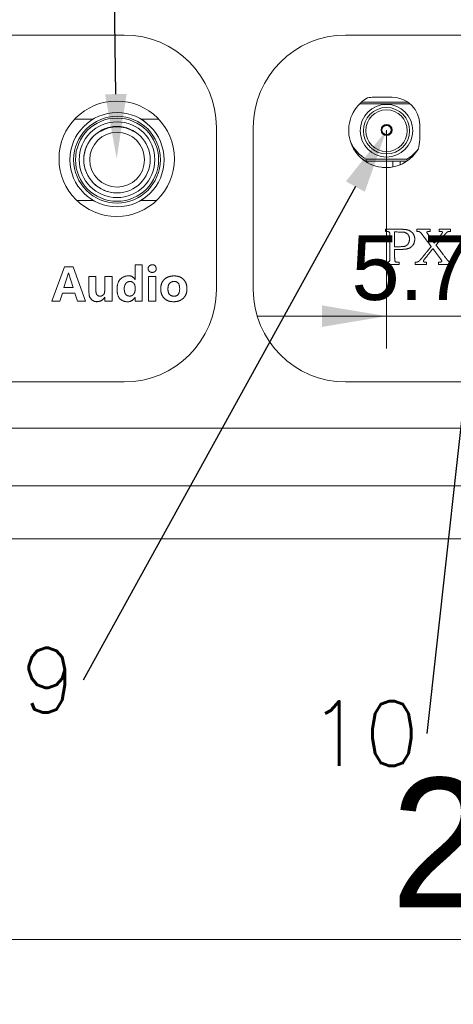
# Model space of a CAD drawing. Header units: millimetres. Extents: x 0 to 841, y 0 to 594.
# Tile 6 of 19: x 216 to 239, y 222 to 275. Entities that reach past the tile are written whole.
import ezdxf

# ---------------------------------------------------------------- set-up
doc = ezdxf.new("R2010")
doc.units = ezdxf.units.MM
doc.layers.get('0').update_dxf_attribs({"lineweight": 18})
for name, color, linetype, lineweight in [('Default', 7, 'Continuous', 18), ('EIO板-PX2', 7, 'Continuous', 18), ('PX588简洁', 7, 'Continuous', 18), ('主壳R2R2鍑_PAR_1', 7, 'Continuous', 18), ('正面保淇1', 7, 'Continuous', 18), ('贴纸', 7, 'Continuous', 18)]:
    doc.layers.add(name, color=color, linetype=linetype, lineweight=lineweight)
doc.styles.add('SEACAD_Arial', font='txt', dxfattribs={"width": 0.7})
doc.styles.get("Standard").update_dxf_attribs({"font": 'txt.shx'})
doc.dimstyles.new('国标', dxfattribs={"dimtxt": 7, "dimasz": 7, "dimexe": 3.5, "dimexo": 0, "dimgap": 1.75, "dimtad": 1, "dimdsep": 46, "dimtxsty": 'SEACAD_Arial', "dimblk": '_CAXARROW', "dimcen": 3.5, "dimdle": 14, "dimadec": 1, "dimazin": 0, "dimtfac": 0.5, "dimtdec": 3, "dimtmove": 0, "dimatfit": 3, "dimfxl": 1, "dimtolj": 1, "dimarcsym": 0})

# ---------------------------------------------------------------- blocks, each defined once
blk = doc.blocks.new('SE5')
at = {"layer": 'EIO板-PX2', "color": 7, "linetype": 'Continuous'}
for p, q in [((236.951, 270.427), (234.216, 270.427)), ((234.324, 270.527), (236.822, 270.527)), ((236.773, 267.327), (234.546, 267.327)), ((234.574, 267.427), (236.764, 267.427)), ((236.009, 267.013), (236.009, 267.327)), ((236.409, 267.327), (236.409, 267.131))]:
    blk.add_line(p, q, dxfattribs=at)
for centre, radius in [((235.669, 268.977), 1.425), ((235.669, 268.977), 1.254), ((235.669, 268.977), 1.125), ((235.673, 269.014), 0.3), ((235.672, 269.012), 0.28), ((235.672, 269.012), 0.25)]:
    blk.add_circle(centre, radius, dxfattribs=at)
for centre, radius, start, end in [((235.669, 269.277), 2.15, 205.6584, 239.3688), ((235.669, 269.277), 2.15, 300.6312, 322.6956), ((235.669, 269.277), 2.25, 232.0748, 240.0736), ((250.82, 262.978), 16.844, 164.6864, 165.0388), ((220.518, 262.978), 16.844, 15.0636, 15.3136)]:
    blk.add_arc(centre, radius, start, end, dxfattribs=at)
at = {"layer": 'PX588简洁', "color": 7, "linetype": 'Continuous'}
for p, q in [((221.072, 269.957), (221.071, 269.957)), ((218.786, 269.607), (219.782, 269.607)), ((221.071, 269.207), (221.071, 269.207)), ((222.361, 269.607), (223.321, 269.607)), ((220.172, 268.966), (220.171, 268.966)), ((220.172, 268.966), (220.172, 268.941)), ((220.172, 268.966), (220.172, 268.941)), ((221.972, 268.966), (221.972, 268.941)), ((221.071, 265.607), (221.072, 265.607)), ((218.885, 265.207), (219.782, 265.207)), ((222.361, 265.207), (223.223, 265.207)), ((221.071, 264.857), (221.072, 264.857))]:
    blk.add_line(p, q, dxfattribs=at)
for centre, radius in [((221.071, 267.407), 2.55), ((221.071, 267.407), 2.35), ((221.071, 267.407), 2.25), ((221.071, 267.407), 2.05), ((221.071, 267.407), 1.8), ((221.076, 267.407), 1.486)]:
    blk.add_circle(centre, radius, dxfattribs=at)
for centre, radius, start, end in [((221.072, 267.407), 2.55, 0, 90), ((221.071, 267.407), 2.05, 90, 270), ((221.071, 267.407), 1.8, 90, 120), ((221.072, 267.407), 1.779, 59.6097, 120.3903), ((221.072, 267.407), 1.8, 120, 270), ((221.072, 267.407), 2.55, 270, 0)]:
    blk.add_arc(centre, radius, start, end, dxfattribs=at)
at = {"layer": '主壳R2R2鍑_PAR_1', "color": 7, "linetype": 'Continuous'}
for p, q in [((129.688, 274.156), (221.455, 274.156)), ((233.455, 274.156), (348.755, 274.156)), ((226.455, 269.156), (226.455, 260.377)), ((228.455, 260.377), (228.455, 269.156)), ((222.047, 261.72), (222.434, 261.72)), ((222.434, 261.72), (222.434, 259.753)), ((217.544, 259.753), (218.226, 261.615)), ((218.45, 261.289), (218.194, 260.488)), ((218.226, 261.615), (218.692, 261.615)), ((218.698, 260.488), (218.447, 261.289)), ((218.692, 261.615), (219.36, 259.753)), ((220.414, 261.082), (220.8, 261.082)), ((220.8, 261.082), (220.8, 259.753)), ((222.781, 259.753), (222.781, 261.082)), ((222.781, 261.082), (223.168, 261.082)), ((223.168, 261.082), (223.168, 259.753)), ((218.111, 260.18), (217.974, 259.753)), ((218.788, 260.18), (218.111, 260.18)), ((218.694, 260.486), (218.198, 260.486)), ((218.927, 259.753), (218.788, 260.18)), ((224.466, 260.397), (224.466, 260.437)), ((224.859, 260.484), (224.861, 260.426)), ((217.974, 259.753), (217.544, 259.753)), ((219.36, 259.753), (218.927, 259.753)), ((220.8, 259.753), (220.414, 259.753)), ((222.434, 259.753), (222.047, 259.753)), ((223.168, 259.753), (222.781, 259.753)), ((221.455, 255.377), (129.488, 255.377)), ((348.755, 255.377), (233.455, 255.377))]:
    blk.add_line(p, q, dxfattribs=at)
blk.add_circle((221.054, 267.456), 3.125, dxfattribs=at)
for centre, start, end in [((221.455, 269.156), 0, 90), ((233.455, 269.156), 90, 180), ((221.455, 260.377), 270, 0), ((233.455, 260.377), 180, 270)]:
    blk.add_arc(centre, 5, start, end, dxfattribs=at)
for points, degree, knots in [([(222.047, 261.72), (222.047, 261.455), (222.047, 261.189), (222.047, 260.923), (222.047, 260.923), (222.047, 260.922), (222.045, 260.922)], 3, [0, 0, 0, 0, 0.7983143, 0.7983143, 0.7983143, 0.7993408, 0.7993408, 0.7993408, 0.7993408]), ([(222.753, 261.51), (222.769, 261.703), (222.98, 261.718), (223.178, 261.733), (223.192, 261.508)], 2, [0, 0, 0, 0.3345342, 0.3345342, 0.6690684, 0.6690684, 0.6690684]), ([(223.154, 261.379), (223.115, 261.335), (223.044, 261.316), (222.974, 261.298), (222.908, 261.316), (222.843, 261.334), (222.798, 261.389), (222.754, 261.443), (222.753, 261.51)], 2, [0, 0, 0, 0.1324856, 0.1324856, 0.2649712, 0.2649712, 0.3974567, 0.3974567, 0.5299423, 0.5299423, 0.5299423]), ([(220.412, 259.96), (220.245, 259.712), (219.943, 259.723), (219.736, 259.73), (219.582, 259.986), (219.54, 260.055), (219.536, 261.082)], 2, [0, 0, 0, 0.526338, 0.526338, 1.052778, 1.052778, 2.105658, 2.105658, 2.105658]), ([(219.925, 261.082), (219.925, 260.782), (219.925, 260.481), (219.925, 260.21), (219.947, 260.161), (220.014, 260.015), (220.154, 260.019), (220.302, 260.023), (220.385, 260.166), (220.403, 260.197), (220.414, 260.481), (220.419, 260.62), (220.414, 261.082)], 2, [0, 0, 0, 0.597388, 0.597388, 0.896082, 0.896082, 1.194776, 1.194776, 1.49347, 1.49347, 1.792164, 1.792164, 2.389552, 2.389552, 2.389552]), ([(222.045, 259.945), (221.798, 259.602), (221.382, 259.773), (221.073, 259.899), (221.072, 260.393), (221.072, 260.886), (221.393, 261.044), (221.831, 261.259), (222.045, 260.922)], 2, [0, 0, 0, 0.736936, 0.736936, 1.473983, 1.473983, 2.211031, 2.211031, 2.947984, 2.947984, 2.947984]), ([(222.053, 260.505), (222.039, 260.686), (221.941, 260.757), (221.818, 260.845), (221.67, 260.797), (221.55, 260.759), (221.491, 260.603), (221.446, 260.485), (221.473, 260.295)], 2, [0, 0, 0, 0.286641, 0.286641, 0.573281, 0.573281, 0.859922, 0.859922, 1.146562, 1.146562, 1.146562]), ([(223.438, 260.412), (223.437, 260.729), (223.621, 260.915), (223.801, 261.097), (224.112, 261.114), (224.443, 261.132), (224.637, 260.962), (224.834, 260.788), (224.859, 260.484)], 2, [0, 0, 0, 0.545066, 0.545066, 1.090132, 1.090132, 1.635198, 1.635198, 2.180264, 2.180264, 2.180264]), ([(224.466, 260.437), (224.457, 260.837), (224.138, 260.816), (223.972, 260.805), (223.887, 260.675), (223.831, 260.588), (223.83, 260.417)], 2, [0, 0, 0, 0.563173, 0.563173, 0.884986, 0.884986, 1.126346, 1.126346, 1.126346]), ([(221.473, 260.295), (221.503, 260.133), (221.589, 260.075), (221.638, 260.042), (221.71, 260.03), (221.78, 260.018), (221.843, 260.037), (221.959, 260.071), (222.021, 260.213), (222.067, 260.319), (222.053, 260.505)], 2, [0, 0, 0, 0.267562, 0.267562, 0.401348, 0.401348, 0.535135, 0.535135, 0.802709, 0.802709, 1.070282, 1.070282, 1.070282]), ([(224.86, 260.425), (224.86, 260.099), (224.666, 259.913), (224.473, 259.728), (224.154, 259.72), (223.823, 259.712), (223.634, 259.901), (223.438, 260.097), (223.438, 260.412)], 2, [0, 0, 0, 0.559613, 0.559613, 1.119225, 1.119225, 1.678838, 1.678838, 2.23839, 2.23839, 2.23839]), ([(223.83, 260.417), (223.829, 260.043), (224.131, 260.02), (224.454, 259.996), (224.466, 260.397)], 2, [0, 0, 0, 0.556987, 0.556987, 1.113974, 1.113974, 1.113974]), ([(220.412, 259.96), (220.414, 259.96), (220.414, 259.959), (220.414, 259.959), (220.414, 259.89), (220.414, 259.822), (220.414, 259.753)], 3, [0, 0, 0, 0, 0.0011783, 0.0011783, 0.0011783, 0.2079919, 0.2079919, 0.2079919, 0.2079919]), ([(222.045, 259.945), (222.047, 259.944), (222.047, 259.944), (222.047, 259.943), (222.047, 259.88), (222.047, 259.817), (222.047, 259.753)], 3, [0, 0, 0, 0, 0.0012108, 0.0012108, 0.0012108, 0.1925835, 0.1925835, 0.1925835, 0.1925835])]:
    blk.add_open_spline(points, degree=degree, knots=knots, dxfattribs=at)
for points, degree in [([(223.192, 261.508), (223.196, 261.431), (223.154, 261.379)], 2), ([(219.536, 261.082), (219.666, 261.082), (219.795, 261.082), (219.925, 261.082)], 3)]:
    blk.add_open_spline(points, degree=degree, dxfattribs=at)
at = {"layer": '正面保淇1', "color": 7, "linetype": 'Continuous'}
for p, q in [((329.082, 252.877), (148.418, 252.877)), ((329.082, 249.763), (148.418, 249.763)), ((153.418, 246.877), (324.082, 246.877))]:
    blk.add_line(p, q, dxfattribs=at)
at = {"layer": '贴纸', "color": 7, "linetype": 'Continuous'}
for p, q in [((235.971, 270.791), (234.991, 270.791)), ((237.471, 269.291), (237.471, 268.492)), ((235.493, 266.992), (235.864, 266.992)), ((235.614, 263.528), (235.614, 263.642)), ((236.111, 263.494), (236.111, 262.696)), ((237.306, 263.642), (238.03, 263.642)), ((237.306, 263.528), (237.306, 263.642)), ((238.03, 263.642), (238.03, 263.528)), ((238.523, 263.642), (239.139, 263.642)), ((238.523, 263.528), (238.523, 263.642)), ((239.139, 263.642), (239.139, 263.528)), ((235.614, 261.742), (235.614, 261.856)), ((236.351, 261.742), (235.614, 261.742)), ((236.351, 261.856), (236.351, 261.742)), ((237.22, 261.742), (237.22, 261.856)), ((237.835, 261.742), (237.22, 261.742)), ((237.835, 261.856), (237.835, 261.742)), ((238.493, 261.742), (238.493, 261.856)), ((239.22, 261.742), (238.493, 261.742)), ((239.22, 261.856), (239.22, 261.742))]:
    blk.add_line(p, q, dxfattribs=at)
for centre, radius, start, end in [((235.641, 268.998), 2.018, 119.8438, 263.1292), ((234.991, 269.291), 1.5, 90, 103.6795), ((235.971, 269.291), 1.5, 0, 90), ((235.971, 268.492), 1.5, 339.5399, 0), ((235.641, 268.998), 2.018, 276.3347, 329.3021), ((235.493, 268.993), 2.001, 267.3308, 270)]:
    blk.add_arc(centre, radius, start, end, dxfattribs=at)
for points, knots in [([(235.614, 263.642), (236.418, 263.642), (236.453, 263.642), (236.74, 263.635), (236.846, 263.595), (237.07, 263.51), (237.149, 263.338), (237.236, 263.147), (237.174, 262.931), (237.117, 262.733), (236.923, 262.63), (236.804, 262.566), (236.54, 262.555), (236.511, 262.554), (236.111, 262.554)], [0, 0, 0, 0.819173, 0.819173, 1.22876, 1.22876, 1.638347, 1.638347, 2.047933, 2.047933, 2.45752, 2.45752, 2.867107, 2.867107, 3.276694, 3.276694, 3.276694]), ([(235.614, 261.856), (235.791, 261.856), (235.834, 261.917), (235.848, 261.938), (235.852, 262.183), (235.852, 262.196), (235.852, 262.693), (235.852, 262.948), (235.852, 263.203), (235.852, 263.436), (235.835, 263.47), (235.806, 263.528), (235.614, 263.528)], [0, 0, 0, 0.252767, 0.252767, 0.505534, 0.505534, 1.011067, 1.011067, 1.516601, 1.516601, 1.769368, 1.769368, 2.022134, 2.022134, 2.022134]), ([(236.111, 262.696), (236.572, 262.696), (236.647, 262.716), (236.769, 262.748), (236.838, 262.851), (236.91, 262.959), (236.912, 263.089), (236.918, 263.401), (236.635, 263.478), (236.578, 263.494), (236.111, 263.494)], [0, 0, 0, 0.515756, 0.515756, 0.773633, 0.773633, 1.031511, 1.031511, 1.547267, 1.547267, 2.063023, 2.063023, 2.063023]), ([(238.094, 262.704), (237.916, 262.94), (237.739, 263.176), (237.56, 263.413), (237.545, 263.43), (237.478, 263.504), (237.439, 263.514), (237.39, 263.526), (237.306, 263.528)], [0, 0, 0, 0.590115, 0.590115, 0.885173, 0.885173, 1.032702, 1.032702, 1.180231, 1.180231, 1.180231]), ([(238.03, 263.528), (237.862, 263.528), (237.853, 263.48), (237.849, 263.459), (237.99, 263.263), (238.092, 263.123), (238.262, 262.892)], [0, 0, 0, 0.2268786, 0.2268786, 0.4537573, 0.4537573, 0.9075146, 0.9075146, 0.9075146]), ([(238.262, 262.892), (238.408, 263.076), (238.555, 263.26), (238.574, 263.284), (238.619, 263.341), (238.692, 263.432), (238.702, 263.466), (238.714, 263.507), (238.654, 263.522), (238.63, 263.528), (238.523, 263.528)], [0, 0, 0, 0.4689464, 0.4689464, 0.5627356, 0.5627356, 0.7034195, 0.7034195, 0.8206561, 0.8206561, 0.9378927, 0.9378927, 0.9378927]), ([(239.139, 263.528), (239.049, 263.526), (238.994, 263.509), (238.964, 263.5), (238.903, 263.44), (238.881, 263.419), (238.71, 263.213), (238.562, 263.035), (238.353, 262.783)], [0, 0, 0, 0.139755, 0.139755, 0.27951, 0.27951, 0.55902, 0.55902, 1.118041, 1.118041, 1.118041]), ([(238.353, 262.783), (238.551, 262.522), (238.748, 262.262), (238.946, 262.002), (238.949, 261.998), (239.023, 261.91), (239.062, 261.887), (239.116, 261.856), (239.22, 261.856)], [0, 0, 0, 0.652818, 0.652818, 0.979227, 0.979227, 1.142432, 1.142432, 1.305636, 1.305636, 1.305636]), ([(236.111, 262.554), (236.111, 262.333), (236.111, 262.111), (236.111, 261.932), (236.144, 261.89), (236.17, 261.856), (236.351, 261.856)], [0, 0, 0, 0.4399577, 0.4399577, 0.6599365, 0.6599365, 0.8799154, 0.8799154, 0.8799154]), ([(237.22, 261.856), (237.312, 261.856), (237.376, 261.881), (237.408, 261.893), (237.483, 261.97), (237.598, 262.087), (237.692, 262.222), (237.704, 262.238), (238.094, 262.704)], [0, 0, 0, 0.156776, 0.156776, 0.313552, 0.313552, 0.627104, 0.627104, 1.254208, 1.254208, 1.254208]), ([(238.183, 262.595), (238.02, 262.39), (237.857, 262.184), (237.695, 261.98), (237.691, 261.973), (237.65, 261.901), (237.697, 261.872), (237.722, 261.856), (237.835, 261.856)], [0, 0, 0, 0.522216, 0.522216, 0.783323, 0.783323, 0.913877, 0.913877, 1.044431, 1.044431, 1.044431]), ([(238.493, 261.856), (238.686, 261.856), (238.67, 261.932), (238.667, 261.945), (238.5, 262.169), (238.349, 262.37), (238.183, 262.595)], [0, 0, 0, 0.258066, 0.258066, 0.516133, 0.516133, 1.032265, 1.032265, 1.032265])]:
    blk.add_open_spline(points, degree=2, knots=knots, dxfattribs=at)
blk = doc.blocks.new('*X24')
at = {"layer": 'Default', "linetype": 'Continuous'}
for points in [[(116.06, 224.025), (116.06, 226.358), (109.06, 225.192)], [(361.439, 224.025), (368.439, 225.192), (361.439, 226.358)]]:
    blk.add_hatch(color=7, dxfattribs=at).paths.add_polyline_path(points, flags=0)
at = {"layer": 'Default', "color": 7, "linetype": 'Continuous'}
for p, q in [((109.06, 256.827), (109.06, 221.692)), ((368.439, 256.777), (368.439, 221.692)), ((109.06, 225.192), (368.439, 225.192))]:
    blk.add_line(p, q, dxfattribs=at)
at = {"layer": 'Default', "color": 7, "linetype": 'Continuous', "insert": (235.914, 233.942), "char_height": 7, "width": 58.3689, "attachment_point": 1, "style": 'SEACAD_Arial'}
blk.add_mtext('{\\W1;259.38}', dxfattribs=at)
blk = doc.blocks.new('_CAXARROW')
blk.add_hatch(color=0).paths.add_polyline_path([(0, 0), (-1, 0.125), (-1, -0.125)], flags=0)
blk = doc.blocks.new('*X28')
at = {"layer": 'Default', "linetype": 'Continuous'}
for points in [[(232.173, 258.357), (235.673, 258.94), (232.173, 259.523)], [(244.959, 258.357), (244.959, 259.523), (241.459, 258.94)]]:
    blk.add_hatch(color=7, dxfattribs=at).paths.add_polyline_path(points, flags=0)
at = {"layer": 'Default', "color": 7, "linetype": 'Continuous'}
for p, q in [((235.673, 269.014), (235.673, 257.19)), ((241.459, 268.977), (241.459, 257.19)), ((228.673, 258.94), (248.459, 258.94))]:
    blk.add_line(p, q, dxfattribs=at)
at = {"layer": 'Default', "color": 7, "linetype": 'Continuous', "insert": (233.773, 263.315), "char_height": 3.5, "width": 18.18826, "attachment_point": 1, "style": 'SEACAD_Arial'}
blk.add_mtext('{\\W1;5.79}', dxfattribs=at)
blk = doc.blocks.new('*X29')
at = {"layer": 'Default', "linetype": 'Continuous'}
for points in [[(237.959, 282.936), (237.959, 281.769), (241.459, 282.353)], [(250.75, 282.936), (247.25, 282.353), (250.75, 281.769)]]:
    blk.add_hatch(color=7, dxfattribs=at).paths.add_polyline_path(points, flags=0)
at = {"layer": 'Default', "color": 7, "linetype": 'Continuous'}
for p, q in [((241.459, 268.977), (241.459, 284.103)), ((247.25, 268.977), (247.25, 284.103)), ((234.459, 282.353), (254.25, 282.353))]:
    blk.add_line(p, q, dxfattribs=at)
at = {"layer": 'Default', "color": 7, "linetype": 'Continuous', "insert": (240.945, 286.728), "char_height": 3.5, "width": 18.18826, "attachment_point": 1, "style": 'SEACAD_Arial'}
blk.add_mtext('{\\W1;5.79}', dxfattribs=at)

msp = doc.modelspace()

# ---------------------------------------------------------------- hatches: boundary and pattern name
at = {"layer": 'Default', "linetype": 'Continuous'}
for points in [[(221.592, 270.964), (221.054, 267.456), (220.425, 270.949)], [(233.471, 266.232), (235.673, 269.014), (234.493, 265.668)]]:
    msp.add_hatch(color=7, dxfattribs=at).paths.add_polyline_path(points, flags=0)

# ---------------------------------------------------------------- linework, layer by layer
at = {"layer": 'Default', "color": 7, "linetype": 'ByBlock', "lineweight": -2}
for p, q in [((221.008, 270.956), (220.648, 298.769)), ((233.982, 265.95), (219.242, 239.238)), ((241.074, 265.498), (237.847, 236.345))]:
    msp.add_line(p, q, dxfattribs=at)

# ---------------------------------------------------------------- block references
at = {"layer": 'Default'}
msp.add_blockref('SE5', (0, 0), dxfattribs=at)

# ---------------------------------------------------------------- texts
at = {"layer": 'Default', "color": 7, "linetype": 'Continuous', "char_height": 3.5, "attachment_point": 1}
for s, insert, width in [('\\pxsm0.9;9\\P', (215.85, 240.988), 3.5), ('\\pxsm0.9;10\\P', (231.455, 238.095), 7)]:
    msp.add_mtext(s, dxfattribs=dict(at, insert=insert, width=width))

# ---------------------------------------------------------------- dimensions: what is measured, and where the dimension line sits
at = {"layer": 'Default', "color": 7, "linetype": 'Continuous'}
for base, p1, p2, override, picture, middle in [((247.25, 282.353), (241.459, 268.977), (247.25, 268.977), {"dimtxt": 3.5, "dimasz": 3.5, "dimexe": 1.75, "dimgap": 0.875, "dimsah": 1, "dimdle": 7}, '*X29', (245.738, 282.353)), ((368.439, 225.192), (109.06, 278.627), (368.439, 256.777), {"dimsah": 1}, '*X24', (250.979, 225.192)), ((241.459, 258.94), (235.673, 269.014), (241.459, 268.977), {"dimtxt": 3.5, "dimasz": 3.5, "dimexe": 1.75, "dimgap": 0.875, "dimsah": 1, "dimdle": 7}, '*X28', (238.566, 258.94))]:
    dim = msp.add_linear_dim(base=base, p1=p1, p2=p2, dimstyle='国标', override=override, dxfattribs=at)
    dim.commit()
    dim.dimension.update_dxf_attribs({"geometry": picture, "text_midpoint": middle, "dimtype": 160})

doc.saveas('drawing.dxf')
